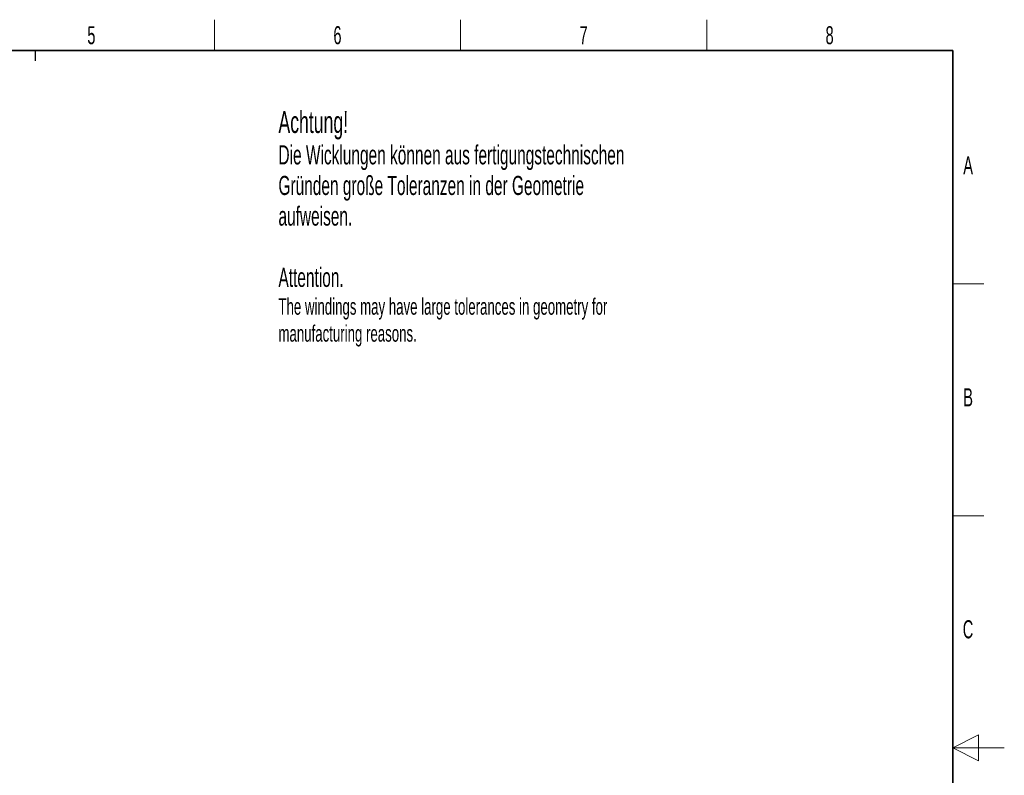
# Model space of a CAD drawing. Header units: millimetres. Extents: x 5 to 418, y 2 to 292.
# Tile 35 of 35: x 227 to 418, y 142 to 288. Entities that reach past the tile are written whole.
import ezdxf

# ---------------------------------------------------------------- set-up
doc = ezdxf.new("R2010")
doc.units = ezdxf.units.MM
doc.layers.add('SLD-0', color=7, linetype='Continuous')
doc.styles.add('SLDTEXTSTYLE0', font='TXT', dxfattribs={"width": 0.605})

# ---------------------------------------------------------------- blocks, each defined once
blk = doc.blocks.new('SW_NOTE_0')
at = {"layer": 'SLD-0', "color": 0, "attachment_point": 1, "style": 'SLDTEXTSTYLE0'}
for s, insert, char_height in [('Achtung!', (0, 5.46), 4.233), ('Die Wicklungen können aus fertigungstechnischen', (0, -1.16), 3.7042), ('Gründen große Toleranzen in der Geometrie', (0, -7.1), 3.7042), ('aufweisen.', (0, -13.04), 3.704), ('Attention.', (0, -24.93), 3.704), ('The windings may have large tolerances in geometry for', (0, -30.85), 3.175), ('manufacturing reasons.', (0, -36.08), 3.175)]:
    blk.add_mtext(s, dxfattribs=dict(at, insert=insert, char_height=char_height))

msp = doc.modelspace()

# ---------------------------------------------------------------- linework, layer by layer
at = {"layer": 'SLD-0', "lineweight": 18}
for p, q in [((264.75, 282.5), (264.75, 288.5)), ((312.5, 282.5), (312.5, 288.5)), ((360.25, 282.5), (360.25, 288.5)), ((408, 237.25), (414, 237.25)), ((408, 192.25), (414, 192.25)), ((413, 149.75), (408, 147.25)), ((413, 144.75), (413, 149.75)), ((418, 147.25), (408, 147.25)), ((408, 147.25), (413, 144.75))]:
    msp.add_line(p, q, dxfattribs=at)
at = {"layer": 'SLD-0', "lineweight": 35}
for p, q in [((408, 282.5), (26, 282.5)), ((408, 12), (408, 282.5))]:
    msp.add_line(p, q, dxfattribs=at)
at = {"layer": 'SLD-0'}
msp.add_line((230, 280.5), (230, 282.5), dxfattribs=at)
msp.add_line((230, 280.5), (230, 282.5), dxfattribs=at)

# ---------------------------------------------------------------- block references
msp.add_blockref('SW_NOTE_0', (277.1521, 265.2988), dxfattribs=at)

# ---------------------------------------------------------------- texts
at = {"layer": 'SLD-0', "char_height": 3.5, "attachment_point": 2, "style": 'SLDTEXTSTYLE0'}
for s, insert in [('5', (240.8527, 287.243)), ('6', (288.6027, 287.243)), ('7', (336.3527, 287.243)), ('8', (384.1027, 287.243)), ('A', (410.9816, 262.0011)), ('B', (410.9816, 217.0011)), ('C', (410.9597, 172.0011))]:
    msp.add_mtext(s, dxfattribs=dict(at, insert=insert))

doc.saveas('drawing.dxf')
